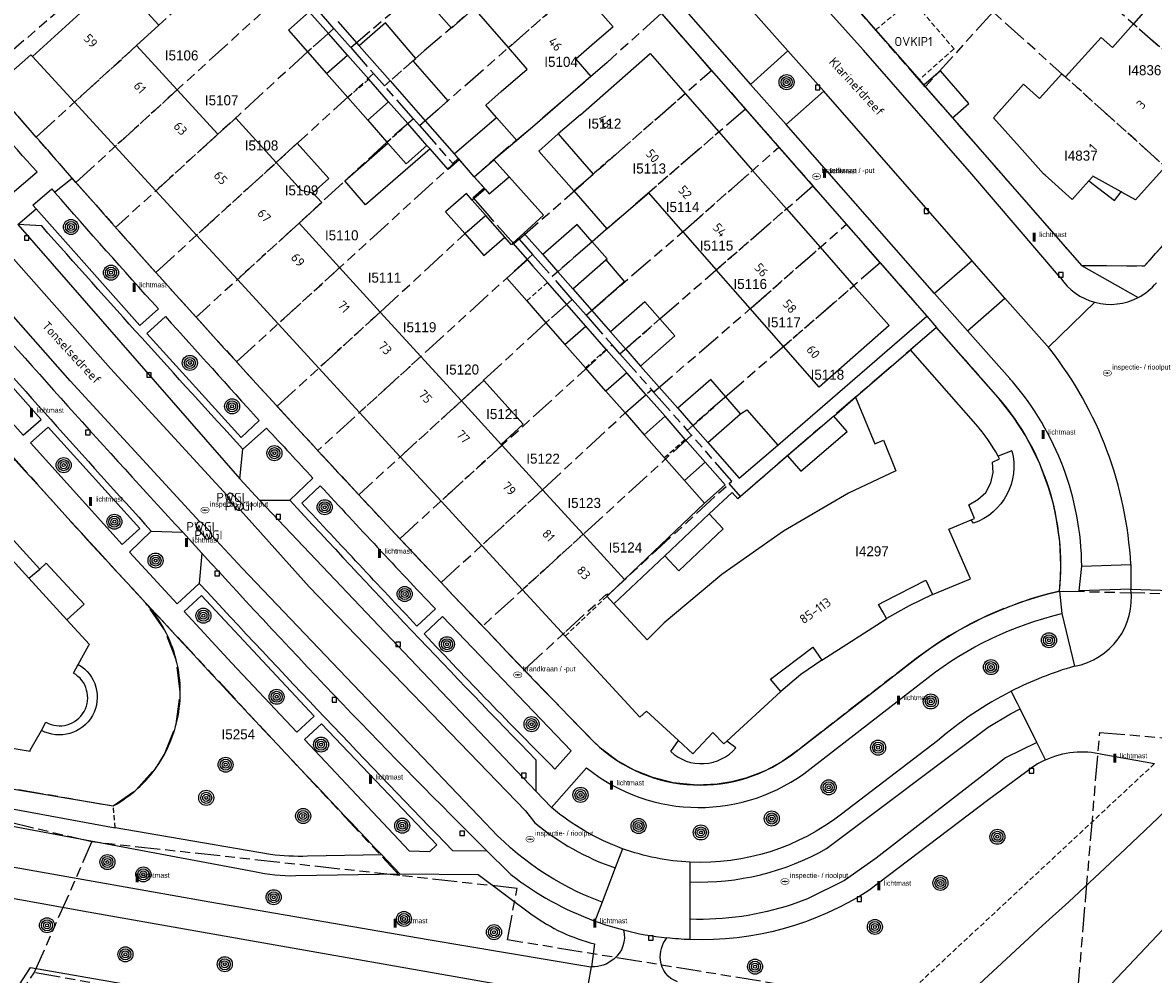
# Model space of a CAD drawing. Extents: x 168491 to 169507, y 481494 to 482503.
# Tile 87 of 108: x 169189 to 169301, y 482013 to 482108. Entities that reach past the tile are written whole.
import ezdxf
from ezdxf.enums import TextEntityAlignment as Align

# ---------------------------------------------------------------- set-up
doc = ezdxf.new("R2010")
doc.units = 0
doc.header["$LTSCALE"] = 0.5
doc.linetypes.add('KAD', pattern=[12, 5, -1, 2, -1, 2, -1])
doc.linetypes.add('STIPPELFIJN', pattern=[1.5, 1, -0.5])
doc.layers.get('0').update_dxf_attribs({"linetype": 'CONTINUOUS'})
for name, color, linetype in [('G01', 3, 'KAD'), ('G_BTD', 3, 'CONTINUOUS'), ('G_GBIP1', 7, 'CONTINUOUS'), ('G_PNDMV', 1, 'CONTINUOUS'), ('G_WGD', 2, 'CONTINUOUS'), ('G_WTD', 4, 'CONTINUOUS'), ('LSHD', 7, 'CONTINUOUS'), ('NAR', 7, 'CONTINUOUS'), ('ORL', 7, 'CONTINUOUS'), ('OVKIP1', 7, 'CONTINUOUS'), ('PPAL', 7, 'CONTINUOUS'), ('PPUT', 7, 'CONTINUOUS'), ('PVGO', 7, 'CONTINUOUS'), ('PWGI', 7, 'CONTINUOUS'), ('Q23', 4, 'CONTINUOUS'), ('Z01', 2, 'CONTINUOUS')]:
    doc.layers.add(name, color=color, linetype=linetype)
doc.layers.add('OBWVM', color=7, linetype='CONTINUOUS', lineweight=70)
doc.layers.add('PND', color=8, linetype='CONTINUOUS', lineweight=25)
doc.styles.add('ISO', font='isocpeur.ttf', dxfattribs={"height": 1})

# ---------------------------------------------------------------- blocks, each defined once
blk = doc.blocks.new('PAAL')
at = {"linetype": 'ByBlock', "lineweight": -2}
h = blk.add_hatch(color=0, dxfattribs=at)
h.dxf.hatch_style = 1
h.paths.add_polyline_path([(0.15, 0.8), (-0.15, 0.8), (-0.15, -0.1), (0, -0.1, -0.414214), (-0.1, 0, -1), (0.1, 0, -0.414214), (0, -0.1), (0.15, -0.1)])
at = {"linetype": 'ByBlock', "lineweight": -2, "true_color": 0x681648}
h = blk.add_hatch(color=219, dxfattribs=at)
h.dxf.hatch_style = 1
h.paths.add_polyline_path([(-0.1, 0, 1), (0.1, 0, 1)])
at = {"color": 0, "linetype": 'ByBlock', "lineweight": -2}
blk.add_attdef('PAAL', (0.5, 0.35), '', height=0.5, dxfattribs=at)
blk = doc.blocks.new('put')
at = {"linetype": 'ByBlock', "lineweight": -2}
h = blk.add_hatch(color=0, dxfattribs=at)
h.dxf.hatch_style = 1
edge = h.paths.add_edge_path()
edge.add_spline(control_points=[(0.44, 0), (0.44, 0.04), (0.43, 0.09), (0.36, 0.2), (0.28, 0.26), (0.09, 0.32), (-0.02, 0.33), (-0.22, 0.29), (-0.31, 0.24), (-0.42, 0.12), (-0.44, 0.06), (-0.44, -0.06), (-0.42, -0.12), (-0.33, -0.22), (-0.28, -0.26), (-0.1, -0.33), (0.04, -0.33), (0.27, -0.27), (0.37, -0.2), (0.43, -0.08), (0.44, -0.04), (0.44, 0)], knot_values=[0, 0, 0, 0, 0.380029, 0.380029, 1.118666, 1.118666, 1.857303, 1.857303, 2.59594, 2.59594, 3.13294, 3.13294, 3.66994, 3.66994, 4.20694, 4.20694, 5.079565, 5.079565, 5.952189, 5.952189, 6.283185, 6.283185, 6.283185, 6.283185], degree=3, periodic=0)
edge = h.paths.add_edge_path(flags=16)
edge.add_ellipse((0, 0), major_axis=(0.392, 0), ratio=0.689655, start_angle=0, end_angle=360)
h = blk.add_hatch(color=0, dxfattribs=at)
h.dxf.hatch_style = 1
h.paths.add_polyline_path([(-0.1, 0, -0.096396), (-0.09, 0.04), (-0.25, 0.04, 1), (-0.25, -0.04), (-0.09, -0.04, -0.096396)])
at = {"linetype": 'ByBlock', "lineweight": -2, "true_color": 0x681648}
h = blk.add_hatch(color=219, dxfattribs=at)
h.dxf.hatch_style = 1
h.paths.add_polyline_path([(0.1, 0, 1), (-0.1, 0, 1)])
at = {"linetype": 'ByBlock', "lineweight": -2}
h = blk.add_hatch(color=0, dxfattribs=at)
h.dxf.hatch_style = 1
h.paths.add_polyline_path([(0.25, 0.04), (0.09, 0.04, -0.096396), (0.1, 0, -0.096396), (0.09, -0.04), (0.25, -0.04, 1)])
at = {"color": 0, "linetype": 'ByBlock', "lineweight": -2}
blk.add_attdef('PUT', (0.5, 0.35), '', height=0.5, dxfattribs=at)
blk = doc.blocks.new('BOOM')
at = {"color": 0}
for radius in [0.75, 0.55, 0.35, 0.15]:
    blk.add_circle((0, 0), radius, dxfattribs=at)
blk = doc.blocks.new('Q23')
for p, q in [((0.22, 0.22), (-0.23, 0.22)), ((-0.23, 0.22), (-0.23, -0.23)), ((0.22, -0.23), (0.22, 0.22)), ((-0.23, -0.23), (0.22, -0.23))]:
    blk.add_line(p, q)

msp = doc.modelspace()

# ---------------------------------------------------------------- linework, layer by layer
at = {"layer": 'G01'}
for p, q in [((169206.809, 482121.564), (169184.588, 482102.322)), ((169290.85, 482114.91), (169311.902, 482096.445)), ((169228.089, 482097.384), (169247.3, 482114.198)), ((169193.843, 482091.723), (169215.592, 482111.584)), ((169219.568, 482107.066), (169217.901, 482108.961)), ((169285.267, 482108.726), (169278.512, 482101.253)), ((169306.178, 482089.905), (169285.267, 482108.726)), ((169219.568, 482107.066), (169221.24, 482105.166)), ((169221.24, 482105.166), (169223.521, 482102.574)), ((169201.816, 482082.747), (169223.521, 482102.574)), ((169223.521, 482102.574), (169224.598, 482101.351)), ((169238.039, 482086.066), (169257.204, 482102.894)), ((169257.204, 482102.894), (169260.583, 482099.038)), ((169227.484, 482098.071), (169224.598, 482101.351)), ((169228.089, 482097.384), (169227.484, 482098.071)), ((169260.583, 482099.038), (169263.927, 482095.222)), ((169193.843, 482091.723), (169189.883, 482096.233)), ((169263.927, 482095.222), (169267.299, 482091.373)), ((169209.858, 482073.833), (169232.001, 482094.068)), ((169233.558, 482092.284), (169232.001, 482094.068)), ((169193.843, 482091.723), (169197.808, 482087.242)), ((169270.649, 482087.55), (169267.299, 482091.373)), ((169201.816, 482082.747), (169197.808, 482087.242)), ((169274.026, 482083.696), (169270.649, 482087.55)), ((169238.039, 482086.066), (169239.372, 482084.548)), ((169239.372, 482084.548), (169217.961, 482064.988)), ((169239.372, 482084.548), (169241.323, 482082.326)), ((169205.825, 482078.287), (169201.816, 482082.747)), ((169243.32, 482080.052), (169241.323, 482082.326)), ((169243.32, 482080.052), (169244.695, 482078.487)), ((169205.825, 482078.287), (169209.858, 482073.833)), ((169244.695, 482078.487), (169247.292, 482075.53)), ((169226.132, 482056.205), (169247.292, 482075.53)), ((169248.079, 482074.634), (169247.292, 482075.53)), ((169248.079, 482074.634), (169251.218, 482071.06)), ((169209.858, 482073.833), (169213.902, 482069.402)), ((169251.218, 482071.06), (169251.428, 482070.82)), ((169251.428, 482070.82), (169254.78, 482067.004)), ((169213.902, 482069.402), (169217.961, 482064.988)), ((169255.212, 482066.512), (169234.379, 482047.477)), ((169255.212, 482066.512), (169254.78, 482067.004)), ((169222.036, 482060.591), (169217.961, 482064.988)), ((169226.132, 482056.205), (169222.036, 482060.591)), ((169230.245, 482051.835), (169226.132, 482056.205)), ((169234.379, 482047.477), (169230.245, 482051.835)), ((169291.891, 482050.982), (169306.943, 482050.643)), ((169226.105, 482022.625), (169200.823, 482049.779)), ((169195.447, 482025.969), (169117.104, 482044.64)), ((169189.69, 482012.939), (169195.447, 482025.969)), ((169226.105, 482022.625), (169195.447, 482025.969))]:
    msp.add_line(p, q, dxfattribs=at)
for points in [[(169293.214, 482005.006), (169294.485, 482020.094), (169295.9, 482036.89), (169327.33, 482034.24), (169416.168, 482157.446), (169457.25, 482214.42)], [(169278.512, 482101.253), (169262.35, 482119.741), (169262.364, 482119.763), (169262.407, 482125.054), (169267.371, 482130.61), (169269.345, 482132.836)], [(169221.24, 482105.166), (169230.263, 482112.843), (169240.575, 482121.874)], [(169243.972, 482117.997), (169228.571, 482104.824), (169224.598, 482101.351)], [(169189.883, 482096.233), (169199.901, 482105.379), (169209.043, 482113.728), (169211.668, 482116.042)], [(169252.223, 482108.58), (169246.798, 482103.68), (169239.342, 482097.244), (169236.978, 482095.269), (169233.558, 482092.284)], [(169257.204, 482102.894), (169253.639, 482106.964), (169252.223, 482108.58)], [(169219.568, 482107.066), (169216.931, 482104.745), (169207.994, 482096.519), (169197.808, 482087.242)], [(169189.883, 482096.233), (169185.589, 482101.163), (169184.588, 482102.322)], [(169278.512, 482101.253), (169294.087, 482083.438), (169300.368, 482083.41), (169306.178, 482089.905)], [(169227.484, 482098.071), (169224.851, 482095.748), (169216.087, 482087.658), (169205.825, 482078.287)], [(169260.583, 482099.038), (169245.303, 482085.809), (169241.323, 482082.326)], [(169228.089, 482097.384), (169231.409, 482093.611), (169231.958, 482094.116), (169232.001, 482094.068)], [(169244.695, 482078.487), (169254.379, 482086.839), (169263.927, 482095.222)], [(169234.858, 482088.584), (169233.433, 482090.203), (169234.534, 482091.167), (169233.558, 482092.284)], [(169248.079, 482074.634), (169252.053, 482078.118), (169267.299, 482091.373)], [(169213.902, 482069.402), (169224.18, 482078.798), (169232.779, 482086.753), (169234.858, 482088.584)], [(169238.039, 482086.066), (169237.495, 482085.588), (169234.858, 482088.584)], [(169251.428, 482070.82), (169261.11, 482079.175), (169270.649, 482087.55)], [(169274.026, 482083.696), (169258.764, 482070.49), (169254.78, 482067.004)], [(169274.026, 482083.696), (169278.681, 482078.383), (169279.628, 482077.265)], [(169171.327, 482082.47), (169195.119, 482055.93), (169200.823, 482049.779)], [(169243.32, 482080.052), (169240.686, 482077.738), (169232.273, 482069.938), (169222.036, 482060.591)], [(169279.628, 482077.265), (169271.555, 482070.298), (169265.814, 482065.368), (169260.097, 482060.411), (169258.955, 482061.703)], [(169291.891, 482050.982), (169291.989, 482052.286), (169292.019, 482053.55), (169291.909, 482055.916), (169291.571, 482058.312), (169291.246, 482059.788), (169290.809, 482061.323), (169289.887, 482063.772), (169288.566, 482066.384), (169287.321, 482068.325), (169285.791, 482070.28), (169279.628, 482077.265)], [(169230.245, 482051.835), (169240.366, 482061.078), (169248.585, 482068.737), (169251.218, 482071.06)], [(169258.955, 482061.703), (169259.226, 482061.941), (169255.212, 482066.512)], [(169238.529, 482043.135), (169242.678, 482046.95), (169246.764, 482050.709), (169246.873, 482050.591), (169258.955, 482061.703)], [(169291.891, 482050.982), (169290.544, 482050.646), (169289.023, 482050.201), (169286.327, 482049.234), (169284.711, 482048.539), (169283.022, 482047.712), (169280.882, 482046.505), (169279.557, 482045.66), (169277.819, 482044.426), (169277.618, 482044.274), (169265.156, 482034.614), (169264.236, 482033.995), (169263.715, 482033.68), (169263.11, 482033.349), (169262.535, 482033.066), (169261.801, 482032.747), (169260.626, 482032.328), (169259.207, 482031.96), (169257.752, 482031.729), (169255.749, 482031.642), (169253.376, 482031.881), (169251.356, 482032.391), (169249.498, 482033.136), (169247.775, 482034.104), (169246.264, 482035.225), (169246.133, 482035.337), (169245.069, 482036.36), (169241.359, 482040.193), (169238.529, 482043.135)], [(169126.159, 482047.771), (169126.327, 482046.777), (169127.357, 482044.145), (169129.081, 482041.904), (169130.622, 482041.571), (169156.028, 482035.991), (169170.384, 482034.298), (169197.575, 482029.559), (169199.806, 482031.129), (169201.951, 482033.533), (169202.686, 482034.731), (169203.855, 482037.73), (169204.252, 482040.924), (169203.852, 482044.118), (169202.68, 482047.116), (169200.823, 482049.779)], [(169238.529, 482043.135), (169237.839, 482043.855), (169234.379, 482047.477)], [(169293.214, 482005.006), (169268.009, 482011.112), (169236.852, 482016.217), (169237.824, 482021.346), (169226.105, 482022.625)], [(169180.8895, 482000), (169189.69, 482012.939)], [(169245.2387, 482000), (169245.298, 482001.18), (169245.457, 482003.026), (169189.69, 482012.939)]]:
    msp.add_lwpolyline(points, dxfattribs=at)
at = {"layer": 'G_BTD', "linetype": 'Continuous', "lineweight": 25, "transparency": 33554687}
for points in [[(169203.852, 482044.118, 0.11880288), (169200.823, 482049.779)], [(169203.855, 482037.73, 0.12476516), (169203.852, 482044.118)], [(169201.951, 482033.533, 0.08962588), (169203.855, 482037.73)], [(169197.575, 482029.559, 0.11520777), (169201.951, 482033.533)]]:
    msp.add_lwpolyline(points, format="xyb", dxfattribs=at)
for points in [[(169132.642, 482041.351), (169133.573, 482040.638), (169154.628, 482036.788), (169197.575, 482029.559)], [(169180.5771, 482000), (169189.321, 482013.455), (169246.074, 482003.55)]]:
    msp.add_lwpolyline(points, dxfattribs=at)
at = {"layer": 'G_BTD', "linetype": 'STIPPELFIJN', "lineweight": -3, "transparency": 33554687}
for points in [[(169301.367, 482033.783), (169274.334, 482008.57)], [(169197.77, 482027.395), (169197.575, 482029.559)]]:
    msp.add_lwpolyline(points, dxfattribs=at)
at = {"layer": 'G_GBIP1', "linetype": 'Continuous', "lineweight": 25, "transparency": 33554687}
for points in [[(169233.545, 482109.079), (169231.282, 482107.102), (169227.996, 482110.863), (169230.259, 482112.84)], [(169223.029, 482102.008), (169220.916, 482104.411)], [(169220.947, 482100.178), (169218.837, 482102.581)], [(169225.016, 482099.748), (169223.029, 482102.008)], [(169222.939, 482097.915), (169220.947, 482100.178)], [(169231.556, 482094.563), (169235.764, 482098.206)], [(169237.795, 482095.888), (169235.489, 482093.97)], [(169241.93, 482096.563), (169239.982, 482094.825), (169243.478, 482090.892)], [(169217.471, 482090.692), (169219.063, 482092.124), (169215.914, 482095.624), (169213.81, 482093.703)], [(169229.145, 482095.065), (169222.723, 482089.494), (169220.652, 482091.88), (169224.942, 482095.645)], [(169229.145, 482095.065), (169228.84, 482095.414)], [(169231.556, 482094.563), (169232.061, 482093.989)], [(169232.061, 482093.989), (169233.558, 482092.284)], [(169237.017, 482092.29), (169240.456, 482088.466), (169238.496, 482086.66)], [(169234.629, 482091.058), (169233.356, 482089.959)], [(169238.496, 482086.66), (169237.384, 482085.682)], [(169237.384, 482085.682), (169237.256, 482085.51), (169236.598, 482086.276)], [(169246.653, 482083.988), (169248.531, 482081.795), (169245.286, 482078.944)], [(169243.375, 482081.119), (169245.286, 482078.944)], [(169246.713, 482075.066), (169244.672, 482077.399)], [(169244.634, 482073.235), (169242.591, 482075.571)], [(169248.754, 482072.732), (169246.713, 482075.066)], [(169246.677, 482070.899), (169244.634, 482073.235)], [(169236.243, 482065.591), (169238.425, 482067.628), (169234.497, 482071.991), (169232.273, 482069.938)], [(169260.102, 482068.659), (169260.718, 482069.059), (169263.797, 482065.543)], [(169254.582, 482066.103), (169252.57, 482068.407)], [(169252.496, 482064.282), (169250.494, 482066.574)], [(169256.566, 482063.832), (169254.582, 482066.103)], [(169256.836, 482065.801), (169259.968, 482062.239), (169263.797, 482065.543)], [(169254.498, 482061.989), (169252.496, 482064.282)], [(169287.142, 482064.97), (169285.765, 482064.433)], [(169283.313, 482057.738), (169283.087, 482058.084)], [(169189.138, 482052.271), (169190.25, 482053.18)], [(169190.25, 482053.18), (169190.897, 482053.775), (169194.66, 482049.68), (169192.942, 482048.11)], [(169279.243, 482050.633), (169276.918, 482049.513), (169274.655, 482048.245)], [(169268.189, 482044.081), (169266.12, 482042.676), (169264.105, 482040.955)], [(169253.133, 482034.974), (169253.925, 482036.079)], [(169259.64, 482035.354), (169258.717, 482036.024)]]:
    msp.add_lwpolyline(points, dxfattribs=at)
at = {"layer": 'G_GBIP1', "linetype": 'STIPPELFIJN', "lineweight": -3, "transparency": 33554687}
for points in [[(169220.947, 482100.178), (169223.029, 482102.008)], [(169244.634, 482073.235), (169246.713, 482075.066)], [(169252.496, 482064.282), (169254.582, 482066.103)]]:
    msp.add_lwpolyline(points, dxfattribs=at)
at = {"layer": 'G_GBIP1', "linetype": 'Continuous', "lineweight": 25, "transparency": 33554687}
for points in [[(169287.142, 482064.97, -0.39103099), (169283.313, 482057.738)], [(169194.07, 482043.674, -0.98927264), (169190.403, 482037.098)], [(169253.133, 482034.974, 0.42421641), (169259.64, 482035.354)]]:
    msp.add_lwpolyline(points, format="xyb", dxfattribs=at)
at = {"layer": 'G_PNDMV', "linetype": 'Continuous', "lineweight": 25, "transparency": 33554687}
for points in [[(169303.565, 482115.019), (169299.741, 482110.567), (169300.991, 482109.49), (169299.26, 482107.533)], [(169197.997, 482111.924), (169202.122, 482107.408)], [(169243.907, 482111.229), (169247.402, 482107.24), (169245.282, 482105.41), (169243.677, 482104.024), (169245.18, 482102.283), (169239.342, 482097.244), (169237.795, 482095.888)], [(169189.51, 482104.271), (169195.723, 482109.953)], [(169217.105, 482108.741), (169215.025, 482106.91), (169216.931, 482104.745)], [(169219.011, 482106.576), (169217.105, 482108.741)], [(169236.971, 482105.158), (169233.545, 482109.079)], [(169202.122, 482107.408), (169199.901, 482105.379)], [(169227.732, 482104.091), (169224.693, 482107.632), (169222.083, 482105.336)], [(169292.477, 482102.237), (169296.032, 482106.184), (169297.171, 482105.158), (169299.26, 482107.533)], [(169220.916, 482104.411), (169219.011, 482106.576)], [(169199.901, 482105.379), (169203.947, 482100.95)], [(169216.931, 482104.745), (169218.837, 482102.581)], [(169222.083, 482105.336), (169225.163, 482101.833)], [(169235.764, 482098.206), (169234.697, 482099.423), (169236.244, 482100.779), (169238.84, 482103.019), (169236.971, 482105.158)], [(169193.697, 482099.715), (169189.51, 482104.271)], [(169218.837, 482102.581), (169220.916, 482104.411)], [(169227.435, 482103.831), (169227.732, 482104.091)], [(169227.435, 482103.831), (169230.913, 482099.856), (169228.654, 482097.863)], [(169244.131, 482098.469), (169251.074, 482104.565)], [(169251.074, 482104.565), (169254.572, 482100.583)], [(169281.221, 482098.155), (169282.861, 482099.589), (169280.02, 482102.838), (169278.38, 482101.405)], [(169294.804, 482091.864), (169293.154, 482090.003), (169290.455, 482092.448), (169290.307, 482092.582), (169287.892, 482095.274), (169285.295, 482098.169), (169288.306, 482101.513), (169289.891, 482100.086), (169292.119, 482102.559), (169292.477, 482102.237)], [(169225.163, 482101.833), (169228.654, 482097.863)], [(169278.38, 482101.405), (169278.589, 482101.166), (169281.221, 482098.155)], [(169203.947, 482100.95), (169207.994, 482096.519)], [(169254.572, 482100.583), (169257.939, 482096.749)], [(169197.757, 482095.297), (169193.697, 482099.715)], [(169225.016, 482099.748), (169222.939, 482097.915)], [(169226.928, 482097.581), (169225.016, 482099.748)], [(169209.771, 482098.138), (169207.994, 482096.519)], [(169213.81, 482093.703), (169209.771, 482098.138)], [(169237.795, 482095.888), (169235.764, 482098.206)], [(169244.131, 482098.469), (169241.93, 482096.563)], [(169222.939, 482097.915), (169224.851, 482095.748)], [(169228.84, 482095.414), (169226.928, 482097.581)], [(169224.851, 482095.748), (169224.942, 482095.645)], [(169241.93, 482096.563), (169245.399, 482092.556)], [(169257.939, 482096.749), (169261.303, 482092.918)], [(169201.81, 482090.887), (169197.757, 482095.297)], [(169224.942, 482095.645), (169226.762, 482093.581), (169228.84, 482095.414)], [(169213.81, 482093.703), (169216.313, 482090.963)], [(169233.558, 482092.284), (169235.489, 482093.97)], [(169235.489, 482093.97), (169237.017, 482092.29)], [(169234.629, 482091.058), (169235.051, 482090.574), (169237.017, 482092.29)], [(169243.478, 482090.892), (169245.399, 482092.556)], [(169261.303, 482092.918), (169264.669, 482089.086)], [(169298.027, 482090.789), (169295.222, 482092.334), (169295.169, 482092.275), (169294.804, 482091.864)], [(169302.431, 482093.278), (169299.475, 482089.992), (169298.133, 482090.731), (169298.027, 482090.789)], [(169233.558, 482092.284), (169234.629, 482091.058)], [(169205.88, 482086.459), (169201.81, 482090.887)], [(169216.313, 482090.963), (169217.471, 482090.692)], [(169217.471, 482090.692), (169218.353, 482089.727)], [(169233.356, 482089.959), (169232.779, 482090.615), (169230.699, 482088.784), (169232.609, 482086.615)], [(169243.478, 482090.892), (169246.777, 482087.083), (169248.698, 482088.747)], [(169248.698, 482088.747), (169250.944, 482090.692)], [(169254.345, 482086.809), (169250.944, 482090.692)], [(169218.353, 482089.727), (169216.087, 482087.658)], [(169234.688, 482088.446), (169233.356, 482089.959)], [(169264.669, 482089.086), (169268.034, 482085.254)], [(169236.598, 482086.276), (169234.688, 482088.446)], [(169216.087, 482087.658), (169220.136, 482083.225)], [(169245.303, 482085.809), (169243.815, 482087.51), (169240.399, 482084.52)], [(169254.345, 482086.809), (169257.676, 482083.007)], [(169209.938, 482082.043), (169205.88, 482086.459)], [(169232.609, 482086.615), (169234.519, 482084.446), (169236.598, 482086.276)], [(169246.653, 482083.988), (169246.791, 482084.109), (169245.303, 482085.809)], [(169240.399, 482084.52), (169241.887, 482082.82)], [(169268.034, 482085.254), (169271.399, 482081.423)], [(169238.782, 482079.906), (169236.789, 482082.174), (169238.864, 482083.999)], [(169238.864, 482083.999), (169239.4, 482083.389), (169240.863, 482081.734)], [(169243.375, 482081.119), (169246.653, 482083.988)], [(169220.136, 482083.225), (169224.18, 482078.798)], [(169241.887, 482082.82), (169243.375, 482081.119)], [(169261.067, 482079.137), (169257.676, 482083.007)], [(169214.003, 482077.621), (169209.938, 482082.043)], [(169242.767, 482079.567), (169240.863, 482081.734)], [(169271.399, 482081.423), (169274.896, 482077.442), (169267.921, 482071.313), (169264.383, 482075.352)], [(169238.782, 482079.906), (169240.687, 482077.738)], [(169224.18, 482078.798), (169228.227, 482074.367)], [(169244.672, 482077.399), (169242.767, 482079.567)], [(169252.052, 482078.118), (169250.558, 482079.822), (169247.144, 482076.829)], [(169264.383, 482075.352), (169261.067, 482079.137)], [(169240.687, 482077.738), (169242.591, 482075.571)], [(169250.133, 482073.42), (169253.547, 482076.413), (169252.052, 482078.118)], [(169218.061, 482073.204), (169214.003, 482077.621)], [(169242.591, 482075.571), (169244.672, 482077.399)], [(169247.144, 482076.829), (169248.638, 482075.125)], [(169228.227, 482074.367), (169232.273, 482069.938)], [(169248.638, 482075.125), (169250.133, 482073.42)], [(169271.555, 482070.298), (169277.05, 482075.042)], [(169283.561, 482067.609), (169278.244, 482073.679), (169277.05, 482075.042)], [(169222.12, 482068.788), (169218.061, 482073.204)], [(169248.754, 482072.732), (169246.677, 482070.899)], [(169250.662, 482070.569), (169248.754, 482072.732)], [(169257.126, 482072.059), (169253.86, 482069.201)], [(169258.614, 482070.359), (169257.126, 482072.059)], [(169246.677, 482070.899), (169248.585, 482068.737)], [(169236.243, 482065.591), (169232.273, 482069.938)], [(169271.555, 482070.298), (169273.495, 482065.651), (169274.342, 482066.032), (169275.592, 482062.98), (169270.847, 482060.739), (169264.364, 482056.958), (169258.236, 482052.651), (169252.482, 482047.807), (169250.774, 482046.127), (169247.473, 482049.717)], [(169250.662, 482070.569), (169252.57, 482068.407)], [(169260.102, 482068.659), (169258.614, 482070.359)], [(169226.178, 482064.373), (169222.12, 482068.788)], [(169248.585, 482068.737), (169250.494, 482066.574)], [(169253.86, 482069.201), (169255.348, 482067.501)], [(169256.836, 482065.801), (169260.102, 482068.659)], [(169250.494, 482066.574), (169252.57, 482068.407)], [(169255.348, 482067.501), (169256.836, 482065.801)], [(169264.782, 482064.459), (169266.11, 482062.92), (169270.711, 482066.893), (169269.384, 482068.43)], [(169269.384, 482068.43), (169264.782, 482064.459)], [(169236.319, 482065.508), (169236.243, 482065.591)], [(169236.319, 482065.508), (169240.366, 482061.078)], [(169230.238, 482059.955), (169226.178, 482064.373)], [(169283.087, 482058.084), (169283.408, 482058.217), (169282.848, 482059.591), (169283.764, 482060.102), (169284.534, 482060.825), (169285.042, 482061.765), (169285.276, 482062.794), (169285.208, 482063.848), (169285.915, 482064.151)], [(169256.566, 482063.832), (169254.498, 482061.989)], [(169256.511, 482059.73), (169258.579, 482061.572), (169256.566, 482063.832)], [(169254.498, 482061.989), (169256.511, 482059.73)], [(169240.366, 482061.078), (169244.414, 482056.646)], [(169234.298, 482055.537), (169230.238, 482059.955)], [(169252.55, 482054.503), (169253.954, 482053.005), (169258.374, 482057.172), (169256.97, 482058.67)], [(169256.97, 482058.67), (169252.55, 482054.503)], [(169189.138, 482052.271), (169185.171, 482056.609), (169186.268, 482057.514)], [(169279.243, 482050.633), (169283.016, 482052.203), (169280.875, 482057.165), (169283.087, 482058.084)], [(169244.414, 482056.646), (169248.535, 482052.134)], [(169238.362, 482051.116), (169234.298, 482055.537)], [(169192.942, 482048.11), (169189.138, 482052.271)], [(169248.535, 482052.134), (169246.894, 482050.571)], [(169274.655, 482048.245), (169274.265, 482048.912), (169273.844, 482049.631), (169274.429, 482049.934), (169278.55, 482052.066), (169279.243, 482050.633)], [(169242.616, 482046.487), (169238.362, 482051.116)], [(169246.894, 482050.571), (169246.784, 482050.466)], [(169246.784, 482050.466), (169247.473, 482049.717)], [(169194.07, 482043.674), (169195.126, 482045.586), (169195.191, 482045.65), (169192.942, 482048.11)], [(169268.189, 482044.081), (169274.1, 482047.888), (169274.655, 482048.245)], [(169242.616, 482046.487), (169250.045, 482038.403), (169250.736, 482039.001), (169253.925, 482036.079)], [(169264.105, 482040.955), (169263.086, 482042.19), (169267.294, 482045.399), (169268.189, 482044.081)], [(169193.59, 482042.805), (169194.07, 482043.674)], [(169258.717, 482036.024), (169264.105, 482040.955)], [(169186.02, 482035.581), (169186.11, 482035.565), (169189.274, 482035.022), (169189.29, 482035.121), (169190.403, 482037.098)], [(169190.403, 482037.098), (169190.854, 482037.899)], [(169253.925, 482036.079), (169255.357, 482034.767), (169257.322, 482036.895), (169258.427, 482035.758), (169258.717, 482036.024)]]:
    msp.add_lwpolyline(points, dxfattribs=at)
at = {"layer": 'G_PNDMV', "linetype": 'STIPPELFIJN', "lineweight": -3, "transparency": 33554687}
for points in [[(169236.971, 482105.158), (169243.907, 482111.229)], [(169299.26, 482107.533), (169304.623, 482102.83)], [(169216.931, 482104.745), (169219.011, 482106.576)], [(169199.901, 482105.379), (169193.697, 482099.715)], [(169227.435, 482103.831), (169225.163, 482101.833)], [(169302.431, 482093.278), (169292.477, 482102.237)], [(169203.947, 482100.95), (169197.757, 482095.297)], [(169247.624, 482094.482), (169254.572, 482100.583)], [(169224.851, 482095.748), (169226.928, 482097.581)], [(169207.994, 482096.519), (169201.81, 482090.887)], [(169257.939, 482096.749), (169250.944, 482090.692)], [(169212.041, 482092.088), (169213.81, 482093.703)], [(169247.624, 482094.482), (169245.399, 482092.556)], [(169254.345, 482086.809), (169261.303, 482092.918)], [(169212.041, 482092.088), (169205.88, 482086.459)], [(169257.676, 482083.007), (169264.669, 482089.086)], [(169232.609, 482086.615), (169234.688, 482088.446)], [(169216.087, 482087.658), (169209.938, 482082.043)], [(169241.887, 482082.82), (169245.303, 482085.809)], [(169261.067, 482079.137), (169268.034, 482085.254)], [(169220.136, 482083.225), (169214.003, 482077.621)], [(169240.863, 482081.734), (169238.782, 482079.906)], [(169271.399, 482081.423), (169264.383, 482075.352)], [(169224.18, 482078.798), (169218.061, 482073.204)], [(169240.687, 482077.738), (169242.767, 482079.567)], [(169248.638, 482075.125), (169252.052, 482078.118)], [(169228.227, 482074.367), (169222.12, 482068.788)], [(169232.273, 482069.938), (169226.178, 482064.373)], [(169248.585, 482068.737), (169250.662, 482070.569)], [(169255.348, 482067.501), (169258.614, 482070.359)], [(169236.319, 482065.508), (169230.238, 482059.955)], [(169240.366, 482061.078), (169234.298, 482055.537)], [(169244.414, 482056.646), (169238.362, 482051.116)], [(169242.616, 482046.487), (169246.784, 482050.466)]]:
    msp.add_lwpolyline(points, dxfattribs=at)
at = {"layer": 'G_PNDMV', "linetype": 'Continuous', "lineweight": 25, "transparency": 33554687}
for points in [[(169285.765, 482064.433, 0.05467557), (169283.561, 482067.609)], [(169285.915, 482064.151, 0.00552816), (169285.765, 482064.433)], [(169190.854, 482037.899, 0.99505466), (169193.59, 482042.805)]]:
    msp.add_lwpolyline(points, format="xyb", dxfattribs=at)
at = {"layer": 'G_WGD', "lineweight": -3, "transparency": 33554687}
for points in [[(169249.624, 482121.956), (169264.811, 482104.823)], [(169246.355, 482118.312), (169261.102, 482101.484)], [(169291.989, 482082.22), (169283.155, 482092.557), (169272.346, 482104.907), (169260.582, 482118.013)], [(169283.187, 482083.89), (169268.385, 482100.805)], [(169279.417, 482080.64), (169264.652, 482097.49)], [(169191.719, 482090.762), (169193.47, 482092.146)], [(169188.059, 482087.533), (169189.869, 482089.076)], [(169190.442, 482087.377), (169188.059, 482087.533)], [(169188.059, 482087.533), (169210.191, 482062.175)], [(169186.06, 482085.829), (169197.292, 482073.17), (169208.93, 482060.506)], [(169206.188, 482057.87), (169193.283, 482071.925), (169183.176, 482083.371)], [(169283.187, 482083.89), (169279.417, 482080.64)], [(169286.439, 482080.173), (169283.187, 482083.89)], [(169294.087, 482083.438), (169299.739, 482080.254)], [(169282.718, 482076.914), (169279.417, 482080.64)], [(169282.718, 482076.914), (169286.439, 482080.173)], [(169290.669, 482075.421), (169286.439, 482080.173)], [(169290.777, 482075.297), (169295.415, 482079.768)], [(169278.681, 482078.383), (169279.628, 482077.265)], [(169286.948, 482072.162), (169282.718, 482076.914)], [(169290.777, 482075.297), (169290.723, 482075.359), (169290.669, 482075.421)], [(169212.14, 482060.061), (169239.686, 482031.027)], [(169210.249, 482059.046), (169217.107, 482051.402), (169238.648, 482029.085), (169239.591, 482027.886)], [(169234.654, 482027.886), (169210.425, 482053.255), (169207.41, 482056.539)], [(169291.891, 482050.982), (169292.129, 482048.744)], [(169298.992, 482051.184), (169304.931, 482050.958)], [(169287.705, 482039.759), (169287.087, 482040.999)], [(169287.97, 482039.228), (169287.705, 482039.759)], [(169268.671, 482025.306), (169284.784, 482037.409), (169287.008, 482038.749), (169287.97, 482039.228)], [(169289.629, 482035.898), (169287.97, 482039.228)], [(169289.629, 482035.898), (169286.518, 482034.348), (169273.608, 482024.364), (169270.461, 482022.132), (169266.772, 482020.296), (169265.253, 482019.751)], [(169289.966, 482035.221), (169289.629, 482035.898)], [(169290.494, 482034.161), (169289.966, 482035.221)], [(169239.705, 482034.156), (169239.686, 482031.027)], [(169241.257, 482029.409), (169239.686, 482031.027)], [(169224.332, 482024.683), (169226.124, 482022.803)], [(169234.853, 482025.046), (169231.415, 482025.085)], [(169248.338, 482025.298), (169247.602, 482023.385)], [(169255.057, 482023.961), (169255.057, 482021.992)], [(169247.602, 482023.385), (169246.292, 482019.981)], [(169255.057, 482021.992), (169255.057, 482018.271)], [(169246.292, 482019.981), (169245.565, 482018.091)], [(169255.057, 482018.271), (169255.057, 482016.234)], [(169244.649, 482010.21), (169245.226, 482013.531)]]:
    msp.add_lwpolyline(points, dxfattribs=at)
at = {"layer": 'G_WGD', "linetype": 'Continuous', "lineweight": 25, "transparency": 33554687}
for points in [[(169262.384, 482122.168), (169262.364, 482119.763), (169273.562, 482106.927)], [(169243.507, 482118.527), (169278.681, 482078.383)], [(169219.953, 482107.756), (169222.083, 482105.336)], [(169273.562, 482106.927), (169277.891, 482101.965)], [(169261.102, 482101.484), (169264.811, 482104.823)], [(169264.811, 482104.823), (169268.385, 482100.805)], [(169189.51, 482104.271), (169189.349, 482104.45), (169185.589, 482101.163)], [(169261.102, 482101.484), (169264.652, 482097.49)], [(169277.891, 482101.965), (169278.38, 482101.405)], [(169268.385, 482100.805), (169264.652, 482097.49)], [(169281.221, 482098.155), (169294.087, 482083.438)], [(169228.654, 482097.863), (169231.556, 482094.563)], [(169232.061, 482093.989), (169230.945, 482093.007), (169229.145, 482095.065)], [(169185.868, 482089.272), (169189.968, 482092.765)], [(169189.869, 482089.076), (169189.537, 482089.448), (169191.446, 482091.075)], [(169189.869, 482089.076), (169200.227, 482077.471), (169202.063, 482079.113)], [(169240.399, 482084.52), (169238.496, 482086.66)], [(169237.384, 482085.682), (169238.864, 482083.999)], [(169294.087, 482083.438), (169300.368, 482083.41)], [(169179.294, 482080.573), (169177.5, 482078.933), (169188.593, 482066.517), (169190.38, 482068.099), (169179.294, 482080.573)], [(169245.286, 482078.944), (169247.144, 482076.829)], [(169212.118, 482067.971), (169210.334, 482066.304), (169200.906, 482076.651), (169202.769, 482078.34)], [(169263.797, 482065.543), (169278.681, 482078.383)], [(169279.628, 482077.265), (169277.05, 482075.042)], [(169285.791, 482070.28), (169279.628, 482077.265)], [(169250.133, 482073.42), (169253.86, 482069.201)], [(169269.384, 482068.43), (169271.555, 482070.298)], [(169191.067, 482067.327), (169189.316, 482065.76), (169198.472, 482055.627), (169200.217, 482057.237), (169191.067, 482067.327)], [(169210.494, 482065.139), (169212.853, 482067.211)], [(169210.191, 482062.175), (169210.494, 482065.139)], [(169264.782, 482064.459), (169259.814, 482060.167), (169259.245, 482060.815), (169256.97, 482058.67)], [(169210.191, 482062.175), (169212.14, 482060.061)], [(169217.471, 482062.233), (169215.16, 482060.054)], [(169216.349, 482059.76), (169218.203, 482061.488)], [(169208.987, 482060.236), (169209.862, 482059.112)], [(169210.48, 482059.585), (169209.465, 482060.62)], [(169212.14, 482060.061), (169215.16, 482060.054)], [(169248.535, 482052.134), (169256.511, 482059.73)], [(169206.819, 482056.228), (169205.896, 482057.346)], [(169206.489, 482057.702), (169207.352, 482056.757)], [(169206.141, 482051.748), (169203.928, 482049.717), (169199.203, 482054.868), (169201.36, 482056.956)], [(169201.36, 482056.956), (169204.489, 482056.849)], [(169204.489, 482056.849), (169206.412, 482054.757)], [(169206.412, 482054.757), (169206.141, 482051.748)], [(169247.473, 482049.717), (169252.55, 482054.503)], [(169298.992, 482051.184), (169293.849, 482050.998), (169294.109, 482053.471)], [(169294.109, 482053.471), (169298.997, 482053.633)], [(169298.997, 482053.633), (169298.992, 482051.184)], [(169206.371, 482050.547), (169204.632, 482048.94), (169209.404, 482043.808), (169215.874, 482036.926), (169217.604, 482038.522), (169206.371, 482050.547)], [(169229.675, 482049.198), (169227.84, 482047.491)], [(169230.391, 482048.442), (169228.565, 482046.722)], [(169241.6, 482033.24), (169243.214, 482035.056), (169230.391, 482048.442)], [(169292.129, 482048.744), (169293.382, 482043.493)], [(169265.637, 482034.995), (169277.424, 482044.124)], [(169267.019, 482033.241), (169278.792, 482042.359)], [(169218.313, 482037.746), (169216.628, 482036.176), (169227.073, 482025.074), (169229.112, 482025.035), (169229.837, 482025.7), (169218.313, 482037.746)], [(169279.731, 482036.057), (169270.171, 482028.747)], [(169296.157, 482034.72), (169301.367, 482033.783)], [(169241.257, 482029.409), (169244.756, 482033.356)], [(169288.509, 482032.88), (169284.832, 482030.193), (169272.886, 482021.127)], [(169173.438, 482031.86), (169197.77, 482027.395)], [(169173.144, 482030.25), (169187, 482027.661), (169211.64, 482023.014)], [(169213.246, 482024.706), (169197.77, 482027.395)], [(169172.407, 482026.216), (169187.69, 482023.449), (169207.194, 482020.014), (169228.957, 482016.236), (169244.988, 482013.554), (169245.226, 482013.531)], [(169224.332, 482024.683), (169216.918, 482024.547)], [(169244.649, 482010.21), (169236.923, 482011.602), (169213.693, 482015.682), (169195.069, 482018.98), (169171.846, 482023.144)], [(169215.753, 482022.612), (169226.124, 482022.803)], [(169226.124, 482022.803), (169233.944, 482022.74), (169239.326, 482018.722)], [(169245.523, 482015.81), (169245.226, 482013.531)]]:
    msp.add_lwpolyline(points, dxfattribs=at)
for points in [[(169300.368, 482083.41, 0.00817453), (169317.67, 482103.181)], [(169189.968, 482092.765, -0.00482981), (169182.23, 482101.575)], [(169185.589, 482101.163, 0.00189312), (169193.47, 482092.146)], [(169193.47, 482092.146, 0.0122698), (169245.526, 482035.889)], [(169191.446, 482091.075, -0.00339714), (169191.719, 482090.762)], [(169202.063, 482079.113, -0.00413661), (169191.719, 482090.762)], [(169200.823, 482049.779, -0.0052585), (169171.327, 482082.47)], [(169202.769, 482078.34, -0.00061219), (169212.118, 482067.971)], [(169291.891, 482050.982, 0.2060199), (169285.791, 482070.28)], [(169212.853, 482067.211, -0.00166502), (169217.471, 482062.233)], [(169209.465, 482060.62, 0.61708302), (169208.93, 482060.506)], [(169218.203, 482061.488, 0.00311342), (169229.675, 482049.198)], [(169208.93, 482060.506, 0.24094889), (169208.987, 482060.236)], [(169227.84, 482047.491, -0.00151628), (169216.349, 482059.76)], [(169210.249, 482059.046, -0.26339684), (169209.862, 482059.112)], [(169210.48, 482059.585, -0.43618458), (169210.249, 482059.046)], [(169206.188, 482057.87, 0.57610057), (169205.896, 482057.346)], [(169206.489, 482057.702, 0.26627413), (169206.188, 482057.87)], [(169206.819, 482056.228, 0.57667918), (169207.41, 482056.539)], [(169207.41, 482056.539, 0.1547743), (169207.352, 482056.757)], [(169277.424, 482044.124, -0.10882219), (169291.891, 482050.982)], [(169200.823, 482049.779, 0.00409457), (169224.332, 482024.683)], [(169278.792, 482042.359, -0.1068103), (169292.129, 482048.744)], [(169228.565, 482046.722, 0.00810761), (169241.6, 482033.24)], [(169293.382, 482043.493, 0.04634866), (169287.087, 482040.999)], [(169287.087, 482040.999, 0.06084093), (169279.731, 482036.057)], [(169245.526, 482035.889, 0.37680901), (169265.637, 482034.995)], [(169290.494, 482034.161, -0.1700502), (169296.157, 482034.72)], [(169290.494, 482034.161, 0.06915269), (169288.509, 482032.88)], [(169244.756, 482033.356, 0.34977335), (169267.019, 482033.241)], [(169248.338, 482025.298, -0.08990866), (169241.257, 482029.409)], [(169270.171, 482028.747, -0.17871166), (169255.057, 482023.961)], [(169216.918, 482024.547, -0.03622288), (169213.246, 482024.706)], [(169255.057, 482023.961, -0.07517455), (169248.338, 482025.298)], [(169211.64, 482023.014, 0.05641416), (169215.753, 482022.612)], [(169272.886, 482021.127, -0.15301939), (169255.057, 482016.234)], [(169239.326, 482018.722, 0.09519221), (169245.523, 482015.81)], [(169252.114, 482014.189, -0.20083437), (169252.749, 482016.404)], [(169255.057, 482016.234, -0.01822635), (169252.749, 482016.404)], [(169253.805, 482012.034, -0.29015184), (169252.114, 482014.189)]]:
    msp.add_lwpolyline(points, format="xyb", dxfattribs=at)
at = {"layer": 'G_WGD', "lineweight": -3, "transparency": 33554687}
for points in [[(169210.494, 482065.139, -0.00439867), (169190.442, 482087.377)], [(169181.75, 482082.155, 0.00638829), (169204.489, 482056.849)], [(169291.989, 482082.22, 0.18205386), (169295.415, 482079.768)], [(169299.739, 482080.254, 0.0983658), (169301.553, 482081.725)], [(169295.415, 482079.768, 0.18872147), (169299.739, 482080.254)], [(169181.365, 482079.245, 0.00246002), (169201.36, 482056.956)], [(169290.932, 482075.118, 0.00595727), (169290.777, 482075.297)], [(169298.997, 482053.633, 0.15419099), (169290.932, 482075.118)], [(169287.211, 482071.859, 0.00351601), (169286.948, 482072.162)], [(169294.109, 482053.471, 0.17630723), (169287.211, 482071.859)], [(169215.16, 482060.054, 0.00691851), (169239.705, 482034.156)], [(169206.412, 482054.757, 0.01275959), (169234.853, 482025.046)], [(169231.415, 482025.085, -0.00610279), (169206.141, 482051.748)], [(169293.382, 482043.493, 0.40229843), (169298.992, 482051.184)], [(169246.292, 482019.981, -0.12441739), (169234.654, 482027.886)], [(169239.591, 482027.886, 0.08999615), (169247.602, 482023.385)], [(169234.853, 482025.046, 0.00127818), (169237.214, 482022.713)], [(169255.057, 482021.992, 0.13868772), (169268.671, 482025.306)], [(169237.214, 482022.713, 0.07771627), (169245.565, 482018.091)], [(169265.253, 482019.751, -0.09042995), (169255.057, 482018.271)], [(169245.565, 482018.091, 0.02432328), (169248.434, 482017.199)], [(169248.434, 482017.199, -0.29467504), (169247.454, 482014.295)], [(169248.434, 482017.199, 0.0354912), (169252.749, 482016.404)], [(169247.454, 482014.295, -0.19656217), (169245.226, 482013.531)]]:
    msp.add_lwpolyline(points, format="xyb", dxfattribs=at)
at = {"layer": 'G_WTD', "linetype": 'Continuous', "lineweight": 25, "transparency": 33554687}
for points in [[(169279.403, 482007.651), (169290.203, 482017.65), (169292.814, 482020.002), (169298.483, 482025.283), (169301.722, 482028.374), (169304.932, 482031.679)], [(169293.089, 482007.621), (169309.015, 482024.467), (169311.961, 482027.451), (169313.945, 482030.03)]]:
    msp.add_lwpolyline(points, dxfattribs=at)
at = {"layer": 'LSHD', "linetype": 'Continuous', "lineweight": 13, "transparency": 33554687}
for points in [[(169279.403, 482007.651), (169290.203, 482017.65), (169292.814, 482020.002), (169298.483, 482025.283), (169301.722, 482028.374), (169304.932, 482031.679)], [(169293.089, 482007.621), (169309.015, 482024.467), (169311.961, 482027.451), (169313.945, 482030.03)]]:
    msp.add_lwpolyline(points, dxfattribs=at)
at = {"layer": 'OBWVM', "linetype": 'STIPPELFIJN', "lineweight": 13, "transparency": 33554687}
msp.add_lwpolyline([(169273.562, 482106.927), (169277.196, 482109.92), (169281.382, 482105.022), (169277.891, 482101.965)], dxfattribs=at)
at = {"layer": 'PND', "linetype": 'Continuous', "lineweight": 25, "transparency": 33554687}
for points in [[(169294.804, 482091.864), (169297.362, 482089.916), (169298.027, 482090.789)], [(169186.268, 482057.514), (169190.25, 482053.18)]]:
    msp.add_lwpolyline(points, dxfattribs=at)

# ---------------------------------------------------------------- block references
at = {"layer": 'PPAL', "linetype": 'Continuous', "lineweight": 13, "transparency": 33554687}
for p in [(169268.458, 482092.268), (169289.377, 482085.922), (169199.658, 482080.911), (169189.427, 482068.414), (169290.265, 482066.239), (169195.288, 482059.547), (169204.858, 482055.461), (169224.122, 482054.369), (169275.852, 482039.758), (169297.412, 482033.974), (169223.224, 482031.848), (169247.246, 482031.269), (169199.963, 482022.047), (169273.88, 482021.264), (169225.67, 482017.52), (169245.581, 482017.52)]:
    msp.add_blockref('PAAL', p, dxfattribs=at).add_auto_attribs({'PAAL': 'lichtmast'})
at = {"layer": 'PPUT', "linetype": 'Continuous', "lineweight": 13, "transparency": 33554687}
for p, values in [((169267.68, 482092.32), {'PUT': 'brandkraan / -put'}), ((169296.649, 482072.716), {'PUT': 'inspectie- / rioolput'}), ((169206.709, 482059.054), {'PUT': 'inspectie- / rioolput'}), ((169237.89, 482042.63), {'PUT': 'brandkraan / -put'}), ((169239.116, 482026.244), {'PUT': 'inspectie- / rioolput'}), ((169264.519, 482022.033), {'PUT': 'inspectie- / rioolput'})]:
    msp.add_blockref('put', p, dxfattribs=at).add_auto_attribs(values)
at = {"layer": 'PVGO', "linetype": 'Continuous', "lineweight": 0, "transparency": 33554687}
for p in [(169264.686, 482101.716), (169193.352, 482087.28), (169197.34, 482082.724), (169205.202, 482073.727), (169209.418, 482069.399), (169213.634, 482064.729), (169192.624, 482063.535), (169218.643, 482059.344), (169197.682, 482057.896), (169201.784, 482054.023), (169226.619, 482050.688), (169206.559, 482048.529), (169230.83, 482045.686), (169290.84, 482046.079), (169285.056, 482043.403), (169213.852, 482040.442), (169279.059, 482039.977), (169239.262, 482037.714), (169218.281, 482035.679), (169273.811, 482035.374), (169208.769, 482033.673), (169268.884, 482031.414), (169206.832, 482030.37), (169244.144, 482030.664), (169216.499, 482028.56), (169226.371, 482027.593), (169249.927, 482027.56), (169263.208, 482028.309), (169256.139, 482026.918), (169285.699, 482026.489), (169196.991, 482023.967), (169200.565, 482022.739), (169280.022, 482021.886), (169213.555, 482020.461), (169226.545, 482018.297), (169190.965, 482017.665), (169273.489, 482017.498), (169235.521, 482016.978), (169198.779, 482014.766), (169208.686, 482013.78), (169261.542, 482013.541)]:
    msp.add_blockref('BOOM', p, dxfattribs=at)
at = {"layer": 'Q23'}
for p in [(169267.789, 482101.193), (169278.615, 482088.852), (169188.939, 482086.19), (169292.029, 482082.518), (169201.143, 482072.528), (169195.041, 482066.792), (169214.029, 482058.39), (169207.923, 482052.731), (169225.978, 482045.674), (169219.612, 482040.152), (169238.493, 482032.599), (169289.103, 482033.061), (169232.359, 482026.834), (169271.945, 482020.281), (169251.16, 482016.397)]:
    msp.add_blockref('Q23', p, dxfattribs=at)

# ---------------------------------------------------------------- texts
at = {"layer": 'NAR', "linetype": 'Continuous', "lineweight": 25, "transparency": 33554687, "style": 'ISO'}
for s, rotation, p in [('59', 312.4, (169195.32, 482105.834)), ('46', 311.2, (169241.641, 482105.501)), ('61', 312.4, (169200.23, 482101.19)), ('3', 48, (169300.024, 482099.49)), ('48', 311.3, (169246.579, 482097.793)), ('63', 312.4, (169204.264, 482097.095)), ('50', 311.3, (169251.337, 482094.36)), ('1', 48, (169295.215, 482095.207)), ('65', 312.4, (169208.279, 482092.182)), ('52', 310.9, (169254.573, 482090.742)), ('67', 312.4, (169212.621, 482088.416)), ('54', 311.3, (169258.034, 482086.965)), ('69', 312.4, (169215.98, 482083.994)), ('56', 311, (169262.171, 482082.989)), ('71', 312.4, (169220.548, 482079.327)), ('58', 311.3, (169265.001, 482079.358)), ('73', 312.4, (169224.674, 482075.203)), ('60', 310.9, (169267.342, 482074.83)), ('75', 312.4, (169228.688, 482070.371)), ('77', 312.4, (169232.457, 482066.359)), ('79', 312.4, (169237.045, 482061.201)), ('81', 312.4, (169240.957, 482056.533)), ('83', 312.4, (169244.457, 482052.796)), ('85-113', 35.1, (169267.537, 482049.027))]:
    msp.add_text(s, height=0.9, rotation=rotation, dxfattribs=at).set_placement(p, align=Align.MIDDLE_CENTER)
at = {"layer": 'ORL', "linetype": 'Continuous', "lineweight": 25, "transparency": 33554687, "style": 'ISO'}
for s, rotation, p in [('Klarinetdreef', 312.9, (169271.692, 482101.27)), ('Tonselsedreef', 312.8, (169193.433, 482074.744))]:
    msp.add_text(s, height=0.9, rotation=rotation, dxfattribs=at).set_placement(p, align=Align.MIDDLE_CENTER)
at = {"layer": 'OVKIP1', "linetype": 'Continuous', "lineweight": 70, "transparency": 33554687, "style": 'ISO'}
msp.add_text('OVKIP1', height=0.9, dxfattribs=at).set_placement((169277.337, 482105.768), align=Align.MIDDLE_CENTER)
at = {"layer": 'PWGI', "linetype": 'Continuous', "lineweight": 70, "transparency": 33554687, "style": 'ISO'}
for p in [(169209.255, 482060.317), (169210.079, 482059.455), (169206.267, 482057.412), (169207.053, 482056.573)]:
    msp.add_text('PWGI', height=0.9, dxfattribs=at).set_placement(p, align=Align.MIDDLE_CENTER)
at = {"layer": 'Z01', "ltscale": 0.5}
for s, p in [('I5106', (169202.7101, 482103.8825)), ('I5104', (169240.5352, 482103.241)), ('I4836', (169298.6956, 482102.4075)), ('I5107', (169206.7011, 482099.413)), ('I5112', (169244.8688, 482097.084)), ('I5108', (169210.6754, 482094.9065)), ('I4837', (169292.345, 482093.893)), ('I5113', (169249.3251, 482092.61)), ('I5109', (169214.6589, 482090.4305)), ('I5114', (169252.6421, 482088.7625)), ('I5110', (169218.6693, 482085.952)), ('I5115', (169256.0246, 482084.928)), ('I5111', (169222.9299, 482081.735)), ('I5116', (169259.3887, 482081.0965)), ('I5119', (169226.4273, 482076.786)), ('I5117', (169262.7591, 482077.277)), ('I5120', (169230.6856, 482072.5695)), ('I5118', (169267.08, 482072.0535)), ('I5121', (169234.7394, 482068.1285)), ('I5122', (169238.7402, 482063.6825)), ('I5123', (169242.8345, 482059.2685)), ('I5124', (169246.9472, 482054.8235)), ('I4297', (169271.5248, 482054.4535)), ('I5254', (169208.3617, 482036.202))]:
    msp.add_text(s, height=1, dxfattribs=at).set_placement(p)

doc.saveas('drawing.dxf')
